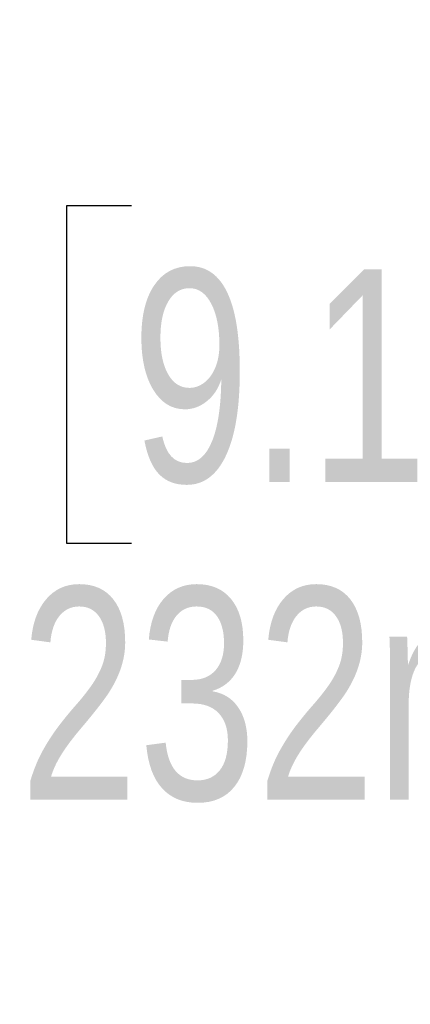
# Model space of a CAD drawing. Header units: millimetres. Extents: x 20 to 22981, y 40 to 19992.
# Tile 101 of 158: x 15837 to 16021, y 1655 to 2118. Entities that reach past the tile are written whole.
import ezdxf

# ---------------------------------------------------------------- set-up
doc = ezdxf.new("R2010")
doc.units = ezdxf.units.MM
doc.header["$LTSCALE"] = 2
doc.layers.add('COMPONENT_GEOMETRY', color=7, linetype='Continuous')
doc.styles.add('SLDTEXTSTYLE0', font='TXT', dxfattribs={"width": 0.75})
doc.dimstyles.new('SLDDIMSTYLE1', dxfattribs={"dimtxt": 100, "dimasz": 6.604, "dimexe": 0, "dimexo": 0.0625, "dimgap": 25, "dimtad": 0, "dimtih": 1, "dimtoh": 1, "dimdec": 0, "dimrnd": 1e-09, "dimzin": 12, "dimdsep": 46, "dimtxsty": 'SLDTEXTSTYLE0', "dimsah": 1, "dimcen": 0.09, "dimadec": 0, "dimazin": 3, "dimtfac": 1, "dimtdec": 3, "dimtofl": 0, "dimtmove": 0, "dimatfit": 3, "dimfxl": 1, "dimfrac": 2, "dimtolj": 1, "dimtzin": 12, "dimarcsym": 0})

# ---------------------------------------------------------------- blocks, each defined once
blk = doc.blocks.new('_D_6')
at = {"layer": 'COMPONENT_GEOMETRY', "color": 7}
for p, q in [((17487.66, 2118.49), (16066.77, 2118.49)), ((16073.12, 2118.49), (16073.12, 2051.17)), ((15889.85, 2030.86), (15859.38, 2030.86)), ((15859.38, 2030.86), (15859.38, 1872.11)), ((16256.38, 2030.86), (16286.85, 2030.86)), ((16286.85, 2030.86), (16286.85, 1872.11)), ((15859.38, 1872.11), (15889.85, 1872.11)), ((16286.85, 1872.11), (16256.38, 1872.11)), ((16073.12, 1655.18), (16073.12, 1722.49)), ((16566.28, 1655.18), (16066.77, 1655.18))]:
    blk.add_line(p, q, dxfattribs=at)
for points in [[(16073.12, 2118.49), (16072.1, 2111.89), (16074.13, 2111.89)], [(16073.12, 1655.18), (16074.13, 1661.78), (16072.1, 1661.78)]]:
    blk.add_solid(points, dxfattribs=at)
at = {"layer": 'COMPONENT_GEOMETRY', "color": 7, "char_height": 100, "attachment_point": 1, "style": 'SLDTEXTSTYLE0'}
for s, insert in [('9.12in', (15889.85, 2001.02)), ('232mm', (15837.28, 1851.4))]:
    blk.add_mtext(s, dxfattribs=dict(at, insert=insert))

msp = doc.modelspace()

# ---------------------------------------------------------------- dimensions: what is measured, and where the dimension line sits
at = {"layer": 'COMPONENT_GEOMETRY', "color": 7}
dim = msp.add_linear_dim(base=(16073.12, 2118.49), p1=(16568.82, 1655.18), p2=(17490.2, 2118.49), angle=90, dimstyle='SLDDIMSTYLE1', dxfattribs=at)
dim.commit()
dim.dimension.update_dxf_attribs({"geometry": '_D_6', "text_midpoint": (16073.12, 1886.83), "dimtype": 160})

doc.saveas('drawing.dxf')
